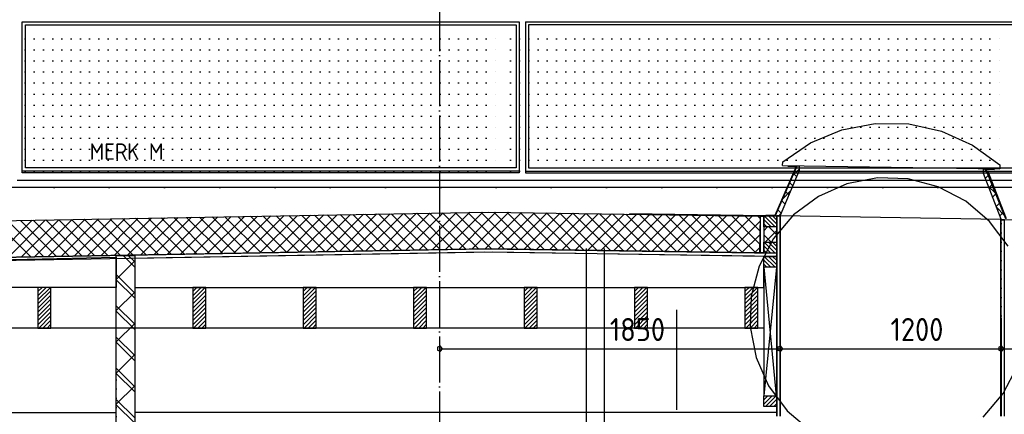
# Model space of a CAD drawing. Extents: x -34050 to 15826, y -13300 to 25096.
# Tile 7 of 40: x -21778 to -16429, y -4781 to -2636. Entities that reach past the tile are written whole.
import ezdxf

# ---------------------------------------------------------------- set-up
doc = ezdxf.new("R2010")
doc.units = 0
doc.header["$MEASUREMENT"] = 0
doc.linetypes.add('DASHDOT', pattern=[300, 250, -25, 0, -25])
doc.linetypes.add('DOT', pattern=[50, 0, -50])
for name, color, linetype in [('LAYER01', 7, 'CONTINUOUS'), ('LAYER05', 7, 'CONTINUOUS'), ('LAYER107', 2, 'DOT'), ('LAYER30', 1, 'CONTINUOUS'), ('LAYER37', 3, 'CONTINUOUS'), ('LAYER47', 2, 'CONTINUOUS'), ('LAYER49', 2, 'CONTINUOUS')]:
    doc.layers.add(name, color=color, linetype=linetype)
doc.styles.get("Standard").update_dxf_attribs({"font": 'isocp.shx'})

msp = doc.modelspace()

# ---------------------------------------------------------------- linework, layer by layer
at = {"layer": 'LAYER01', "color": 1, "linetype": 'DASHDOT'}
for p, q in [((-19496.81245, 4645.8111), (-19496.81245, -10884.2514)), ((-2409.87435, -3547.781), (-31183.2489, -3547.781))]:
    msp.add_line(p, q, dxfattribs=at)
at = {"layer": 'LAYER01', "color": 3, "linetype": 'DOT'}
for p, q in [((-21748.81135, -2740.13865), (-19179.31365, -2740.13865)), ((-19112.31385, -2740.13865), (-16438.81075, -2740.13865)), ((-21748.81135, -2800.1383), (-19179.31365, -2800.1383)), ((-19112.31385, -2800.1383), (-16438.81075, -2800.1383)), ((-21748.81135, -2860.13795), (-19179.31365, -2860.13795)), ((-19112.31385, -2860.13795), (-16438.81075, -2860.13795)), ((-21748.81135, -2920.1376), (-19179.31365, -2920.1376)), ((-19112.31385, -2920.1376), (-16438.81075, -2920.1376)), ((-21748.81135, -2980.13725), (-19179.31365, -2980.13725)), ((-19112.31385, -2980.13725), (-16438.81075, -2980.13725)), ((-21748.81135, -3040.1394), (-19179.31365, -3040.1394)), ((-19112.31385, -3040.1394), (-16438.81075, -3040.1394)), ((-21748.81135, -3100.13905), (-19179.31365, -3100.13905)), ((-19112.31385, -3100.13905), (-16438.81075, -3100.13905)), ((-21748.81135, -3160.1387), (-19179.31365, -3160.1387)), ((-19112.31385, -3160.1387), (-16438.81075, -3160.1387)), ((-21748.81135, -3220.13855), (-19179.31365, -3220.13855)), ((-19112.31385, -3220.13855), (-16438.81075, -3220.13855)), ((-21748.81135, -3280.138), (-19179.31365, -3280.138)), ((-19112.31385, -3280.138), (-16438.81075, -3280.138)), ((-21748.81135, -3340.13785), (-19179.31365, -3340.13785)), ((-19112.31385, -3340.13785), (-16438.81075, -3340.13785)), ((-21748.81135, -3400.13735), (-19179.31365, -3400.13735)), ((-19112.31385, -3400.13735), (-16438.81075, -3400.13735)), ((-21748.81135, -3460.1372), (-19179.31365, -3460.1372)), ((-19112.31385, -3460.1372), (-16438.81075, -3460.1372))]:
    msp.add_line(p, q, dxfattribs=at)
at = {"layer": 'LAYER01', "color": 1, "linetype": 'Continuous'}
for p, q in [((-5173.8125, -3547.781), (-27652.24915, -3547.781)), ((-29923.1262, -3872.84355), (-19233.4381, -3681.3755)), ((-19233.4381, -3681.3755), (-17756.31255, -3703.50115)), ((-17756.31255, -3703.50115), (-17759.3109, -3903.5)), ((-17754.0634, -3903.6869), (-17754.0634, -3703.9074)), ((-17754.0634, -3703.9074), (-17736.0626, -3703.9074)), ((-17736.0626, -3703.9074), (-17736.0626, -3903.6869)), ((-17665.24965, -4790.781), (-17665.24965, -3702.56195)), ((-17665.24965, -3702.56195), (-17647.24885, -3702.56195)), ((-17647.24885, -3702.56195), (-17647.24885, -4790.781)), ((-16447.25035, -3722.0314), (-17647.0627, -3702.56195)), ((-16447.25035, -4790.781), (-16447.25035, -3723.6576)), ((-16447.25035, -3723.6576), (-16429.2511, -3723.6576)), ((-16429.2511, -3723.6576), (-16429.2511, -4790.781)), ((-17736.0626, -3761.68785), (-17736.37545, -3845.87595)), ((-17665.0635, -3761.68785), (-17736.0626, -3761.68785)), ((-17665.3763, -3845.87595), (-17665.0635, -3761.68785)), ((-17736.37545, -3845.87595), (-17665.3763, -3845.87595)), ((-29920.0012, -4072.78215), (-19251.49995, -3881.72035)), ((-19251.49995, -3899.7181), (-29919.62585, -4090.78255)), ((-19233.18785, -3881.37435), (-29919.50075, -4072.78215)), ((-19208.0002, -3900.3746), (-21153.3127, -3933.7826)), ((-19251.49995, -3881.72035), (-17665.12605, -3905.1258)), ((-17665.3763, -3923.1262), (-19251.49995, -3899.7181)), ((-17759.3109, -3903.5), (-19233.18785, -3881.37435)), ((-17736.2488, -3923.65645), (-19208.0002, -3900.3746)), ((-17736.0626, -3903.6869), (-17754.0634, -3903.6869)), ((-25024.74975, -4009.6241), (-21253.3127, -3926.93825)), ((-21253.3127, -3926.93825), (-21253.3127, -4090.78255)), ((-21153.3127, -3933.7826), (-21153.3127, -4090.78255)), ((-17736.2488, -4090.78255), (-17736.2488, -3923.65645)), ((-17665.12605, -3905.1258), (-17665.3763, -3923.1262)), ((-17736.1252, -3981.876), (-17736.0626, -4679.7817)), ((-17665.12605, -3981.876), (-17736.1252, -3981.876)), ((-17736.1252, -3981.876), (-17668.1885, -4679.7817)), ((-17733.313, -4679.7817), (-17665.12605, -3981.876)), ((-17665.0635, -4679.7817), (-17665.12605, -3981.876)), ((-21253.3127, -4090.78255), (-24679.24955, -4090.78255)), ((-21608.25045, -4090.78255), (-21679.2511, -4090.78255)), ((-21679.2511, -4090.78255), (-21679.2511, -4311.78095)), ((-21608.25045, -4311.78095), (-21608.25045, -4090.78255)), ((-21153.3127, -4090.78255), (-20838.25075, -4090.78255)), ((-20767.25005, -4090.78255), (-20838.25075, -4090.78255)), ((-20838.25075, -4090.78255), (-20838.25075, -4311.78095)), ((-20838.25075, -4090.78255), (-17736.2488, -4090.78255)), ((-20767.25005, -4311.78095), (-20767.25005, -4090.78255)), ((-20167.25005, -4090.78255), (-20238.2492, -4090.78255)), ((-20238.2492, -4090.78255), (-20238.2492, -4311.78095)), ((-20167.25005, -4311.78095), (-20167.25005, -4090.78255)), ((-19567.25005, -4090.78255), (-19638.2492, -4090.78255)), ((-19638.2492, -4090.78255), (-19638.2492, -4311.78095)), ((-19567.25005, -4311.78095), (-19567.25005, -4090.78255)), ((-18967.25005, -4090.78255), (-19038.2492, -4090.78255)), ((-19038.2492, -4090.78255), (-19038.2492, -4311.78095)), ((-18967.25005, -4311.78095), (-18967.25005, -4090.78255)), ((-18367.25005, -4090.78255), (-18438.2492, -4090.78255)), ((-18438.2492, -4090.78255), (-18438.2492, -4311.78095)), ((-18367.25005, -4311.78095), (-18367.25005, -4090.78255)), ((-17767.24855, -4090.78255), (-17838.25075, -4090.78255)), ((-17838.25075, -4090.78255), (-17838.25075, -4311.78095)), ((-17767.24855, -4311.78095), (-17767.24855, -4090.78255)), ((-18208.25045, -4756.2824), (-18208.25045, -4212.65755)), ((-17736.2488, -4311.78095), (-29722.8119, -4311.78095)), ((-21679.2511, -4311.78095), (-21608.25045, -4311.78095)), ((-20838.25075, -4311.78095), (-20767.25005, -4311.78095)), ((-20238.2492, -4311.78095), (-20167.25005, -4311.78095)), ((-19638.2492, -4311.78095), (-19567.25005, -4311.78095)), ((-19038.2492, -4311.78095), (-18967.25005, -4311.78095)), ((-18438.2492, -4311.78095), (-18367.25005, -4311.78095)), ((-17838.25075, -4311.78095), (-17767.24855, -4311.78095)), ((-17736.0626, -4679.7817), (-17665.0635, -4679.7817)), ((-25024.8123, -4770.78095), (-21253.3127, -4770.78095)), ((-17671.0617, -4770.78095), (-21153.3127, -4770.78095))]:
    msp.add_line(p, q, dxfattribs=at)
at = {"layer": 'LAYER01', "color": 5, "linetype": 'Continuous'}
for p, q in [((-19897.16185, -3893.2678), (-19693.51045, -3689.61565)), ((-19825.1602, -3891.9777), (-19621.5088, -3688.3255)), ((-19753.1601, -3890.68755), (-19549.5102, -3687.03805)), ((-19493.92395, -3886.0447), (-19690.40835, -3689.5603)), ((-19681.15995, -3889.39745), (-19477.50855, -3685.7456)), ((-19424.4583, -3884.80035), (-19620.9427, -3688.3156)), ((-19609.1614, -3888.10995), (-19405.5084, -3684.4578)), ((-19354.99115, -3883.5556), (-19551.47705, -3687.07085)), ((-19537.15975, -3886.81985), (-19333.50675, -3683.16805)), ((-19285.5255, -3882.31085), (-19482.0099, -3685.8261)), ((-19465.1596, -3885.5297), (-19261.5097, -3681.8779)), ((-19233.21075, -3863.9141), (-19412.5427, -3684.58405)), ((-19233.29925, -3793.11675), (-19343.0771, -3683.3397)), ((-19233.38775, -3722.31675), (-19273.6099, -3682.09495)), ((-19233.38625, -3724.4652), (-19190.9317, -3682.0118)), ((-19233.29775, -3795.0886), (-19121.2631, -3683.05665)), ((-19233.20925, -3865.7093), (-19051.5991, -3684.0996)), ((-19000.12205, -3884.8736), (-19203.1662, -3681.82715)), ((-19178.9749, -3882.18955), (-18981.93055, -3685.14215)), ((-18928.3325, -3885.95125), (-19131.3797, -3682.9029)), ((-19109.3094, -3883.2325), (-18912.26195, -3686.1847)), ((-18856.546, -3887.027), (-19059.59475, -3683.97825)), ((-19039.6454, -3884.28), (-18842.5949, -3687.2299)), ((-18784.75645, -3888.105), (-18987.8067, -3685.05365)), ((-18969.9814, -3885.32525), (-18772.92785, -3688.2725)), ((-18712.9669, -3889.18305), (-18916.0202, -3686.1294)), ((-18900.31435, -3886.37045), (-18703.26235, -3689.3177)), ((-18641.1804, -3890.2611), (-18844.23525, -3687.20475)), ((-18830.65035, -3887.41835), (-18633.59375, -3690.36065)), ((-18569.39085, -3891.33875), (-18772.44875, -3688.2801)), ((-18497.60285, -3892.41675), (-18700.66375, -3689.35585)), ((-18425.8133, -3893.4948), (-18628.87725, -3690.4312)), ((-21716.8503, -3925.8602), (-21913.33465, -3729.37585)), ((-21913.1714, -3929.377), (-21709.51845, -3725.72515)), ((-21647.3831, -3924.6155), (-21843.8675, -3728.1311)), ((-21841.16975, -3928.08685), (-21637.5168, -3724.43505)), ((-21577.9175, -3923.3711), (-21774.40185, -3726.88635)), ((-21769.1696, -3926.7994), (-21565.5182, -3723.1476)), ((-21508.4503, -3922.1264), (-21704.9362, -3725.6443)), ((-21697.16795, -3925.50695), (-21493.51805, -3721.85745)), ((-21438.9847, -3920.88165), (-21635.46905, -3724.39955)), ((-21625.16785, -3924.21685), (-21421.51795, -3720.5673)), ((-21369.51905, -3919.6396), (-21566.0034, -3723.1552)), ((-21553.1677, -3922.9294), (-21349.5178, -3719.2772)), ((-21300.0519, -3918.39525), (-21496.53625, -3721.9105)), ((-21481.1676, -3921.63925), (-21277.51615, -3717.98705)), ((-21230.58625, -3917.1505), (-21427.0691, -3720.66575)), ((-21409.1675, -3920.3491), (-21205.51605, -3716.69695)), ((-21161.1191, -3915.90575), (-21357.60345, -3719.421)), ((-21337.16735, -3919.059), (-21133.5144, -3715.4072)), ((-21091.6519, -3914.66105), (-21288.1363, -3718.17665)), ((-21265.16725, -3917.77155), (-21061.5158, -3714.11935)), ((-21022.1863, -3913.41665), (-21218.66915, -3716.9346)), ((-21193.1656, -3916.47875), (-20989.51415, -3712.8296)), ((-20952.7191, -3912.1746), (-21149.2035, -3715.68985)), ((-21121.167, -3915.19125), (-20917.51555, -3711.53945)), ((-20883.2535, -3910.92985), (-21079.73785, -3714.4451)), ((-21049.16535, -3913.90115), (-20845.51545, -3710.24935)), ((-20813.7863, -3909.68515), (-21010.2722, -3713.2004)), ((-20977.16675, -3912.611), (-20773.5138, -3708.96185)), ((-20744.3207, -3908.4404), (-20940.80505, -3711.956)), ((-20905.1651, -3911.32125), (-20701.51365, -3707.66905)), ((-20674.85505, -3907.19605), (-20871.3379, -3710.7113)), ((-20833.165, -3910.0334), (-20629.5151, -3706.3816)), ((-20605.3879, -3905.9513), (-20801.87225, -3709.46655)), ((-20761.16485, -3908.74365), (-20557.51345, -3705.0915)), ((-20535.92225, -3904.70655), (-20732.4051, -3708.2245)), ((-20689.16475, -3907.45355), (-20485.51485, -3703.80135)), ((-20466.4551, -3903.4645), (-20662.93795, -3706.97975)), ((-20617.1646, -3906.1634), (-20413.5132, -3702.5112)), ((-20396.9879, -3902.21975), (-20593.4723, -3705.7354)), ((-20545.1645, -3904.87595), (-20341.51305, -3701.22375)), ((-20327.5223, -3900.9754), (-20524.00515, -3704.49065)), ((-20473.16435, -3903.58315), (-20269.5114, -3699.9336)), ((-20258.0551, -3899.7307), (-20454.5395, -3703.24595)), ((-20401.1627, -3902.293), (-20197.5128, -3698.6439)), ((-20188.58795, -3898.48595), (-20385.07235, -3702.00155)), ((-20329.1626, -3901.00555), (-20125.51115, -3697.35375)), ((-20119.1223, -3897.2416), (-20315.6067, -3700.7591)), ((-20257.16095, -3899.7154), (-20053.51255, -3696.0659)), ((-20049.65515, -3895.99685), (-20246.14105, -3699.51475)), ((-20185.16235, -3898.4253), (-19981.51095, -3694.7735)), ((-19980.1895, -3894.7548), (-20176.6739, -3698.27005)), ((-20113.1607, -3897.13555), (-19909.5108, -3693.48335)), ((-19910.7239, -3893.51005), (-20107.20825, -3697.0253)), ((-20041.1621, -3895.8477), (-19837.5107, -3692.1959)), ((-19841.2567, -3892.2653), (-20037.7411, -3695.78095)), ((-19969.16045, -3894.5553), (-19765.50905, -3690.90575)), ((-19771.7911, -3891.02095), (-19968.27395, -3694.5362)), ((-19702.3239, -3889.77625), (-19898.8083, -3693.29145)), ((-19632.8583, -3888.5315), (-19829.34115, -3692.0494)), ((-19563.3911, -3887.28945), (-19759.87395, -3690.80465)), ((-19393.15795, -3884.2396), (-19233.38625, -3724.4652)), ((-19071.9101, -3883.79555), (-19233.38775, -3722.31675)), ((-18760.98785, -3888.4632), (-18563.9267, -3691.4055)), ((-18691.3208, -3889.50845), (-18494.26115, -3692.44845)), ((-18621.65375, -3890.55365), (-18424.5941, -3693.491)), ((-18354.0268, -3894.57285), (-18557.09075, -3691.5066)), ((-18551.99125, -3891.60155), (-18354.92555, -3694.53355)), ((-18282.23725, -3895.64855), (-18485.3058, -3692.58195)), ((-18482.32725, -3892.6468), (-18285.2585, -3695.57875)), ((-18210.45075, -3896.72625), (-18413.5193, -3693.6577)), ((-18412.6602, -3893.692), (-18215.59295, -3696.6213)), ((-18342.9962, -3894.73685), (-18145.9244, -3697.66425)), ((-18138.6612, -3897.80425), (-18341.7343, -3694.7304)), ((-18273.3322, -3895.78475), (-18076.2573, -3698.7095)), ((-18066.87165, -3898.8823), (-18269.9478, -3695.8061)), ((-18203.6682, -3896.83), (-18006.58875, -3699.75205)), ((-17995.0836, -3899.96035), (-18198.16285, -3696.8815)), ((-18134.0027, -3897.8752), (-17936.9217, -3700.7946)), ((-17923.29405, -3901.03835), (-18126.37635, -3697.95685)), ((-18064.33565, -3898.92045), (-17867.25615, -3701.83985)), ((-17851.50755, -3902.1164), (-18054.5883, -3699.0326)), ((-17994.67165, -3899.96795), (-17797.5891, -3702.8824)), ((-17779.718, -3903.19445), (-17982.80485, -3700.10795)), ((-17925.00915, -3901.0132), (-17756.74895, -3732.75605)), ((-17758.56475, -3853.6392), (-17911.01685, -3701.1833)), ((-17757.51955, -3783.97255), (-17839.2334, -3702.25905)), ((-17756.4743, -3714.30625), (-17767.44535, -3703.33445)), ((-19321.15935, -3882.94985), (-19233.29775, -3795.0886)), ((-19143.69965, -3882.7175), (-19233.29925, -3793.11675)), ((-17736.1435, -3782.8594), (-17714.9719, -3761.68785)), ((-17728.45, -3845.8786), (-17665.1413, -3782.5691)), ((-17665.22675, -3805.55305), (-17709.0927, -3761.68785)), ((-17855.3421, -3902.0584), (-17757.82625, -3804.54065)), ((-17695.6131, -3845.8786), (-17736.2259, -3805.26505)), ((-19249.15925, -3881.6597), (-19233.20925, -3865.7093)), ((-19215.48615, -3881.6395), (-19233.21075, -3863.9141)), ((-17785.6781, -3903.10365), (-17758.90505, -3876.33285)), ((-21253.31115, -4047.3213), (-21153.3142, -3947.32435)), ((-21153.3127, -3980.28295), (-21216.4398, -3917.15545)), ((-21153.3127, -3951.9974), (-21188.15615, -3917.15545)), ((-21153.3127, -4121.7037), (-21253.3127, -4021.7041)), ((-21153.3142, -4149.98665), (-21253.3127, -4049.9897)), ((-21656.6223, -4090.78255), (-21679.2511, -4113.4102)), ((-21633.99505, -4090.78255), (-21679.2511, -4136.0382)), ((-21611.36625, -4090.78255), (-21679.2511, -4158.66625)), ((-21608.25045, -4110.29245), (-21679.2511, -4181.29195)), ((-21253.31115, -4217.02765), (-21153.3127, -4117.0307)), ((-20815.62345, -4090.78255), (-20838.25225, -4113.4102)), ((-20770.36895, -4090.78255), (-20838.25225, -4158.66395)), ((-20792.9962, -4090.78255), (-20838.25075, -4136.0359)), ((-20767.24855, -4110.29015), (-20838.25075, -4181.29195)), ((-20215.62195, -4090.78255), (-20238.25075, -4113.4102)), ((-20192.99315, -4090.78255), (-20238.2492, -4136.0382)), ((-20170.36745, -4090.78255), (-20238.2492, -4158.66625)), ((-20167.2516, -4110.2951), (-20238.2492, -4181.29195)), ((-19615.62195, -4090.78255), (-19638.25075, -4113.4102)), ((-19570.36745, -4090.78255), (-19638.2492, -4158.66625)), ((-19592.9962, -4090.78485), (-19638.2492, -4136.0382)), ((-19567.24855, -4110.29245), (-19638.2492, -4181.29195)), ((-19015.6204, -4090.78255), (-19038.2492, -4113.4102)), ((-18970.36745, -4090.78255), (-19038.2492, -4158.66625)), ((-18992.9962, -4090.78485), (-19038.2492, -4136.0382)), ((-18967.25005, -4110.29245), (-19038.2492, -4181.29195)), ((-18367.25005, -4110.29245), (-18438.25225, -4181.29195)), ((-18415.62195, -4090.78255), (-18438.2492, -4113.4102)), ((-18392.9962, -4090.78255), (-18438.2492, -4136.0359)), ((-18370.36895, -4090.78255), (-18438.2492, -4158.66395)), ((-17815.62195, -4090.78255), (-17838.25075, -4113.4102)), ((-17792.99775, -4090.78255), (-17838.25075, -4136.0359)), ((-17770.36895, -4090.78255), (-17838.25075, -4158.66395)), ((-17767.24855, -4110.29015), (-17838.25075, -4181.29195)), ((-21608.25045, -4132.9178), (-21679.2511, -4203.92)), ((-21608.25045, -4155.5458), (-21679.2511, -4226.548)), ((-20767.25005, -4132.9178), (-20838.25075, -4203.92)), ((-20767.24855, -4155.5435), (-20838.25075, -4226.54535)), ((-20167.25005, -4132.92045), (-20238.2492, -4203.92)), ((-20167.25005, -4155.5485), (-20238.2492, -4226.548)), ((-19567.25005, -4155.5485), (-19638.25075, -4226.548)), ((-19567.25005, -4132.92045), (-19638.2492, -4203.92)), ((-18967.25005, -4132.92045), (-19038.2492, -4203.92)), ((-18967.25005, -4155.5485), (-19038.2492, -4226.548)), ((-18367.25005, -4132.92045), (-18438.2492, -4203.92)), ((-18367.25005, -4155.5485), (-18438.2492, -4226.548)), ((-17767.247, -4132.9155), (-17838.25075, -4203.92)), ((-17767.24855, -4155.5435), (-17838.25075, -4226.548)), ((-21608.2489, -4178.17385), (-21679.2511, -4249.17335)), ((-21608.25045, -4200.80185), (-21679.2511, -4271.80365)), ((-21608.25045, -4223.42985), (-21679.24955, -4294.4294)), ((-21153.3127, -4291.41005), (-21253.31115, -4191.41045)), ((-21153.3127, -4319.693), (-21253.31115, -4219.69605)), ((-20767.25005, -4178.17155), (-20838.25075, -4249.17335)), ((-20767.2516, -4223.4276), (-20838.25075, -4294.42675)), ((-20767.25005, -4200.79955), (-20838.2492, -4271.7987)), ((-20167.2516, -4178.1765), (-20238.2492, -4249.17335)), ((-20167.25005, -4200.80185), (-20238.2492, -4271.80365)), ((-20167.25005, -4223.42985), (-20238.2492, -4294.4294)), ((-19567.25005, -4178.17385), (-19638.2492, -4249.17335)), ((-19567.25005, -4200.80185), (-19638.2492, -4271.80365)), ((-19567.24855, -4223.42985), (-19638.2477, -4294.4294)), ((-18967.25005, -4178.17385), (-19038.2492, -4249.17335)), ((-18967.25005, -4200.80185), (-19038.2492, -4271.80365)), ((-18967.25005, -4223.42985), (-19038.2492, -4294.4294)), ((-18367.2531, -4178.1765), (-18438.25225, -4249.17565)), ((-18367.25005, -4200.80185), (-18438.2492, -4271.8014)), ((-18367.25005, -4223.42985), (-18438.2492, -4294.4294)), ((-17767.24855, -4178.17155), (-17838.25075, -4249.17565)), ((-17767.247, -4200.79955), (-17838.25075, -4271.8014)), ((-17767.24855, -4223.4276), (-17838.25075, -4294.4294)), ((-21608.2489, -4246.0556), (-21673.9746, -4311.78095)), ((-21608.25045, -4268.68325), (-21651.34735, -4311.78095)), ((-20767.25005, -4246.0556), (-20832.97575, -4311.78095)), ((-20767.25005, -4268.68325), (-20810.347, -4311.78095)), ((-20167.25005, -4246.0579), (-20232.9727, -4311.78095)), ((-20167.25005, -4268.6859), (-20210.347, -4311.78095)), ((-19567.25005, -4246.0579), (-19632.9712, -4311.78095)), ((-19567.25005, -4268.6859), (-19610.347, -4311.78095)), ((-18967.25005, -4246.0579), (-19032.9727, -4311.78095)), ((-18967.25005, -4268.6859), (-19010.34395, -4311.78095)), ((-18367.2531, -4246.0579), (-18432.9727, -4311.78095)), ((-18367.25005, -4268.68325), (-18410.3485, -4311.78095)), ((-17767.24855, -4246.0556), (-17832.97425, -4311.78095)), ((-17767.247, -4268.68095), (-17810.3485, -4311.78095)), ((-21608.25045, -4291.31125), (-21628.71855, -4311.78095)), ((-21253.3127, -4386.73365), (-21153.3127, -4286.7344)), ((-20767.2516, -4291.31125), (-20787.71975, -4311.77825)), ((-20167.24855, -4291.31125), (-20187.7182, -4311.78095)), ((-19567.24855, -4291.31125), (-19587.7182, -4311.78095)), ((-18967.25005, -4291.31125), (-18987.71665, -4311.78095)), ((-18367.25005, -4291.31395), (-18387.71975, -4311.78095)), ((-17767.24855, -4291.309), (-17787.72125, -4311.78095)), ((-21153.3142, -4461.11375), (-21253.3127, -4361.1168)), ((-21153.3127, -4489.39935), (-21253.31115, -4389.4024)), ((-21253.31115, -4556.43995), (-21153.31115, -4456.44035)), ((-21153.3127, -4630.8197), (-21253.31115, -4530.82275)), ((-21153.3127, -4659.1053), (-21253.3127, -4559.10605)), ((-21253.31115, -4726.14365), (-21153.3127, -4626.1467)), ((-21153.3127, -4800.52605), (-21253.31115, -4700.5291)), ((-21153.3127, -4828.81165), (-21253.31115, -4728.81205))]:
    msp.add_line(p, q, dxfattribs=at)
at = {"layer": 'LAYER01', "color": 7, "linetype": 'Continuous'}
for p, q in [((-17665.0635, -3702.56195), (-17665.0635, -4790.781)), ((-17647.0627, -3702.56195), (-17665.0635, -3702.56195)), ((-17647.0627, -4790.781), (-17647.0627, -3702.56195)), ((-16447.25035, -3722.0314), (-16447.06115, -4790.781)), ((-16429.0619, -3723.814), (-16447.25035, -3722.0314))]:
    msp.add_line(p, q, dxfattribs=at)
at = {"layer": 'LAYER01', "color": 3, "linetype": 'Continuous'}
for p, q in [((-18701.4374, -3878.9078), (-18701.4374, -7390.7814)), ((-18601.4374, -7390.7814), (-18601.4374, -3878.9078)), ((-21253.3127, -7460.7811), (-21253.3127, -3917.15545)), ((-21253.3127, -3917.15545), (-21153.3127, -3917.15545)), ((-21153.3127, -3917.15545), (-21153.3127, -7460.7811))]:
    msp.add_line(p, q, dxfattribs=at)
at = {"layer": 'LAYER05', "color": 1, "linetype": 'Continuous'}
for p, q in [((-17284.2163, -3528.2837), (-17438.62915, -3596.40235)), ((-17118.5089, -3496.26925), (-17284.2163, -3528.2837)), ((-16951.0071, -3501.7956), (-17118.5089, -3496.26925)), ((-16787.7716, -3544.6659), (-16951.0071, -3501.7956)), ((-16638.18665, -3622.81725), (-16787.7716, -3544.6659)), ((-17438.62915, -3596.40235), (-17573.98835, -3697.2046)), ((-16509.7656, -3732.3242), (-16638.18665, -3622.81725)), ((-17573.98835, -3697.2046), (-17683.49455, -3825.626)), ((-16408.963, -3867.6834), (-16509.7656, -3732.3242)), ((-17683.49455, -3825.626), (-17761.64705, -3975.21135)), ((-17761.64705, -3975.21135), (-17804.5166, -4138.4468)), ((-17804.5166, -4138.4468), (-17810.04335, -4305.949)), ((-17810.04335, -4305.949), (-17778.02885, -4471.6564)), ((-17778.02885, -4471.6564), (-17709.9106, -4626.0685)), ((-16435.3775, -4668.1259), (-16357.22655, -4518.54055)), ((-17709.9106, -4626.0685), (-17609.10795, -4761.4273)), ((-16544.88525, -4796.5473), (-16435.3775, -4668.1259)), ((-17609.10795, -4761.4273), (-17480.68695, -4870.9347))]:
    msp.add_line(p, q, dxfattribs=at)
at = {"layer": 'LAYER107', "color": 1, "linetype": 'DOT'}
for p, q in [((-17646.06325, -3744.62435), (-17646.06325, -4424.12565)), ((-16446.0617, -3744.62435), (-16446.0617, -4424.12565)), ((-17671.0617, -3917.1253), (-17671.0617, -3872.1241)), ((-21253.3127, -4893.5322), (-21253.3127, -4537.12425))]:
    msp.add_line(p, q, dxfattribs=at)
at = {"layer": 'LAYER107', "color": 1, "linetype": 'Continuous'}
for p, q in [((-19492.1768, -4409.8591), (-19508.94775, -4415.3099)), ((-19508.94775, -4415.3099), (-19508.94775, -4432.94145)), ((-19508.94775, -4432.94145), (-19492.1768, -4438.39225)), ((-19496.81245, -4394.12575), (-19496.81245, -4499.12645)), ((-19481.81305, -4424.12565), (-19492.1768, -4409.8591)), ((-19492.1768, -4438.39225), (-19481.81305, -4424.12565)), ((-19481.81305, -4424.12565), (-19481.81305, -4424.12565)), ((-17642.42705, -4409.8591), (-17659.198, -4415.30725)), ((-17659.198, -4415.30725), (-17659.198, -4432.9441)), ((-17659.198, -4432.9441), (-17642.42705, -4438.39225)), ((-17647.0627, -4394.12575), (-17647.0627, -4499.12645)), ((-17632.06175, -4424.12565), (-17642.42705, -4409.8591)), ((-17642.42705, -4438.39225), (-17632.06175, -4424.12565)), ((-17632.06175, -4424.12565), (-17632.06175, -4424.12565)), ((-16442.42705, -4409.86175), (-16459.19495, -4415.3099)), ((-16459.19495, -4415.3099), (-16459.19495, -4432.94145)), ((-16459.19495, -4432.94145), (-16442.42705, -4438.3896)), ((-16447.06115, -4394.12575), (-16447.06115, -4499.12645)), ((-16432.0633, -4424.12565), (-16442.42705, -4409.86175)), ((-16442.42705, -4438.3896), (-16432.0633, -4424.12565)), ((-16432.0633, -4424.12565), (-16432.0633, -4424.12565))]:
    msp.add_line(p, q, dxfattribs=at)
at = {"layer": 'LAYER107', "color": 5, "linetype": 'Continuous'}
msp.add_line((-19496.81245, -4424.12565), (-16296.81245, -4424.12565), dxfattribs=at)
at = {"layer": 'LAYER30', "color": 1, "linetype": 'Continuous'}
for p, q in [((-21764.31275, -3468.7813), (-21764.31275, -2647.781)), ((-21764.31275, -2647.781), (-19064.0625, -2647.781)), ((-21747.31295, -2664.78175), (-19081.06385, -2664.78175)), ((-21747.31295, -3441.78085), (-21747.31295, -2664.78175)), ((-21747.31295, -2664.78175), (-19081.06385, -2664.78175)), ((-19081.06385, -2664.78175), (-19081.06385, -3441.78085)), ((-19081.06385, -2664.78175), (-19081.06385, -3441.78085)), ((-19064.0625, -2647.781), (-19064.0625, -3468.7813)), ((-19031.0608, -2647.781), (-19031.0608, -3468.7813)), ((-19031.0608, -2647.781), (-16329.8111, -2647.781)), ((-19014.06405, -2664.78175), (-19014.06405, -3441.78085)), ((-16346.81245, -2664.78175), (-19014.06405, -2664.78175)), ((-16346.81245, -2664.78175), (-19014.06405, -2664.78175)), ((-19014.06405, -2664.78175), (-19014.06405, -3441.78085)), ((-19064.0625, -3458.78145), (-21764.31275, -3458.78145)), ((-19064.0625, -3468.7813), (-21764.31275, -3468.7813)), ((-19081.06385, -3441.78085), (-21747.31295, -3441.78085)), ((-19081.06385, -3441.78085), (-21747.31295, -3441.78085)), ((-19031.0608, -3458.78145), (-16329.8111, -3458.78145)), ((-19031.0608, -3468.7813), (-16329.8111, -3468.7813)), ((-19014.06405, -3441.78085), (-16346.81245, -3441.78085)), ((-19014.06405, -3441.78085), (-16346.81245, -3441.78085)), ((-21792.3126, -3508.78105), (-17641.81215, -3508.78105)), ((-17641.81215, -3508.78105), (-16301.8112, -3508.78105))]:
    msp.add_line(p, q, dxfattribs=at)
at = {"layer": 'LAYER37', "color": 1, "linetype": 'Continuous'}
for p, q in [((-17312.51525, -3235.0662), (-17131.39495, -3200.07285)), ((-17131.39495, -3200.07285), (-16948.3444, -3202.66075)), ((-16948.3444, -3202.66075), (-16769.6228, -3242.31455)), ((-17481.42855, -3305.65415), (-17312.51525, -3235.0662)), ((-16769.6228, -3242.31455), (-16601.43585, -3318.0954)), ((-17633.0002, -3409.43795), (-17481.42855, -3305.65415)), ((-16601.43585, -3318.0954), (-16453.331, -3425.69885)), ((-17633.25045, -3429.438), (-17633.0002, -3409.43795)), ((-17673.06365, -3700.9056), (-17555.3131, -3430.53095)), ((-17543.6249, -3455.68885), (-17647.0627, -3701.24895)), ((-17633.25045, -3429.438), (-16453.37525, -3445.90605)), ((-17603.31115, -3433.84325), (-17603.2501, -3429.8443)), ((-17563.31175, -3434.4063), (-17603.31115, -3433.84325)), ((-17603.2501, -3429.8443), (-17543.25105, -3430.6877)), ((-17563.562, -3449.4076), (-17563.31175, -3434.4063)), ((-17543.25105, -3430.6877), (-17543.6249, -3455.68885)), ((-16543.37465, -3444.65635), (-16543.74845, -3469.6575)), ((-16543.74845, -3469.6575), (-16447.1878, -3718.03245)), ((-16483.37555, -3445.4994), (-16543.37465, -3444.65635)), ((-16421.18685, -3718.4063), (-16531.31255, -3444.81275)), ((-16523.6252, -3463.9366), (-16523.43905, -3448.938)), ((-16523.43905, -3448.938), (-16483.4381, -3449.50105)), ((-16483.4381, -3449.50105), (-16483.37555, -3445.4994)), ((-16453.12655, -3425.9388), (-16453.37525, -3445.90605)), ((-17722.1237, -3704.2179), (-17722.0642, -3700.21895)), ((-17647.12525, -3705.25055), (-17722.1237, -3704.2179)), ((-17722.0642, -3700.21895), (-17673.06365, -3700.9056)), ((-17647.0627, -3701.24895), (-17647.12525, -3705.25055)), ((-16447.1878, -3718.03245), (-16447.25035, -3722.0314)), ((-16447.25035, -3722.0314), (-16372.25035, -3723.09455))]:
    msp.add_line(p, q, dxfattribs=at)
at = {"layer": 'LAYER37', "color": 5, "linetype": 'Continuous'}
for p, q in [((-17599.31185, -3433.89625), (-17595.372, -3429.9553)), ((-17578.5568, -3483.8505), (-17543.5211, -3448.8167)), ((-17557.61565, -3488.9023), (-17573.73505, -3472.78025)), ((-17543.277, -3432.5279), (-17545.1477, -3430.65985)), ((-16523.60535, -3462.2528), (-16541.1682, -3444.6892)), ((-16483.54795, -3449.50335), (-16483.4366, -3449.3923)), ((-17578.5721, -3538.6547), (-17595.18435, -3522.0402)), ((-16532.53785, -3498.4909), (-16516.26585, -3482.2197)), ((-17633.0887, -3609.0935), (-17590.16265, -3566.16785)), ((-17599.53005, -3588.40715), (-17616.6336, -3571.3028)), ((-16477.13015, -3579.43725), (-16516.29335, -3540.2729)), ((-16512.74415, -3549.4095), (-16495.97015, -3532.6359)), ((-16492.9489, -3600.3231), (-16475.67595, -3583.04975)), ((-17620.488, -3638.16185), (-17638.0829, -3620.5654)), ((-16473.15675, -3651.2417), (-16455.3772, -3633.46595)), ((-17641.4459, -3687.9143), (-17659.53215, -3669.82805)), ((-17658.3786, -3705.09415), (-17641.6275, -3688.34075)), ((-16429.4861, -3697.7928), (-16471.3211, -3655.9551)), ((-16453.36, -3702.15795), (-16435.083, -3683.87985)), ((-17695.4849, -3704.5864), (-17699.5346, -3700.53445))]:
    msp.add_line(p, q, dxfattribs=at)
at = {"layer": 'LAYER47', "color": 5, "linetype": 'Continuous'}
for p, q in [((-17674.74975, -3698.4062), (-17565.8737, -3448.4051)), ((-16521.18685, -3455.53205), (-16419.50075, -3715.9069)), ((-18464.563, -3689.0629), (-17724.56205, -3700.156)), ((-17724.56205, -3700.156), (-17724.4995, -3698.3433)), ((-17724.4995, -3698.3433), (-17674.74975, -3698.4062))]:
    msp.add_line(p, q, dxfattribs=at)
at = {"layer": 'LAYER49', "color": 1, "linetype": 'Continuous'}
for p, q in [((-17736.0626, -3761.68785), (-17736.0626, -3702.6882)), ((-17736.0626, -3702.6882), (-17665.0635, -3702.6882)), ((-17665.0635, -3702.6882), (-17665.0635, -3761.68785)), ((-17665.0635, -3761.68785), (-17736.0626, -3761.68785)), ((-17736.37545, -3904.87595), (-17736.37545, -3845.87595)), ((-17736.37545, -3845.87595), (-17665.3763, -3845.87595)), ((-17665.3763, -3845.87595), (-17665.3763, -3904.87595)), ((-17665.3763, -3904.87595), (-17736.37545, -3904.87595)), ((-17736.1252, -3981.876), (-17736.1252, -3922.87635)), ((-17736.1252, -3922.87635), (-17665.12605, -3922.87635)), ((-17665.12605, -3922.87635), (-17665.12605, -3981.876)), ((-17665.12605, -3981.876), (-17736.1252, -3981.876)), ((-17736.0626, -4738.78175), (-17736.0626, -4679.7817)), ((-17736.0626, -4679.7817), (-17665.0635, -4679.7817)), ((-17665.0635, -4679.7817), (-17664.8758, -4706.78255)), ((-17664.8758, -4706.78255), (-17665.0635, -4738.78175)), ((-17684.0637, -4738.78175), (-17736.0626, -4738.78175)), ((-17665.0635, -4738.78175), (-17684.0637, -4738.78175))]:
    msp.add_line(p, q, dxfattribs=at)
at = {"layer": 'LAYER49', "color": 5, "linetype": 'Continuous'}
for p, q in [((-17696.5698, -3761.68785), (-17736.0626, -3722.1958)), ((-17673.94255, -3761.68785), (-17732.94525, -3702.6882)), ((-17665.0635, -3747.9416), (-17710.31645, -3702.6882)), ((-17665.0635, -3725.31355), (-17687.6892, -3702.6882)), ((-17719.1986, -3761.68785), (-17736.0626, -3744.82385)), ((-17674.263, -3904.87595), (-17733.2596, -3845.87595)), ((-17665.3763, -3891.13425), (-17710.6323, -3845.8786)), ((-17665.3763, -3868.50625), (-17688.00355, -3845.87595)), ((-17696.88875, -3904.87595), (-17736.37545, -3865.3885)), ((-17719.516, -3904.87595), (-17736.37545, -3888.0165)), ((-17696.63545, -3981.876), (-17736.1252, -3942.38625)), ((-17674.0082, -3981.87865), (-17733.0078, -3922.87635)), ((-17665.12605, -3968.12975), (-17710.3821, -3922.87635)), ((-17665.12605, -3945.5017), (-17687.7548, -3922.87635)), ((-17719.2642, -3981.876), (-17736.1252, -3965.01425)), ((-17713.43385, -4679.7817), (-17736.0626, -4702.40975)), ((-17690.8066, -4679.7817), (-17736.05955, -4725.0355)), ((-17668.1778, -4679.7817), (-17727.17895, -4738.78175)), ((-17664.9292, -4699.1581), (-17704.5532, -4738.78175)), ((-17664.9643, -4721.8216), (-17681.92445, -4738.78175))]:
    msp.add_line(p, q, dxfattribs=at)

# ---------------------------------------------------------------- texts
at = {"layer": 'LAYER107', "color": 1}
msp.add_text('MERK M', height=90, dxfattribs=at).set_placement((-21397.74935, -3398.12545))
at = {"layer": 'LAYER107', "color": 2}
for s, p in [('1850', (-18571.93755, -4382.46955)), ('1200', (-17047.0642, -4382.46955))]:
    msp.add_text(s, height=125, dxfattribs=at).set_placement(p)

doc.saveas('drawing.dxf')
